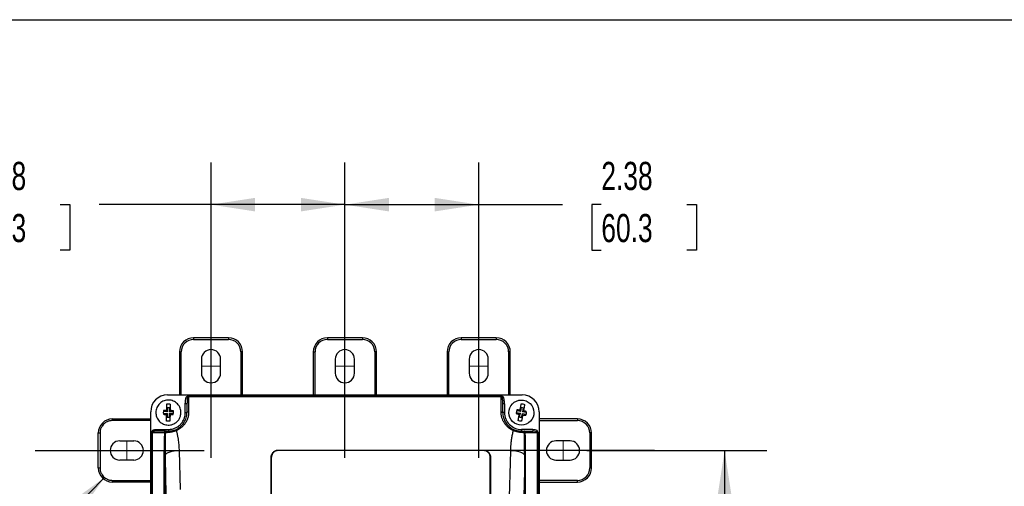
# Model space of a CAD drawing. Header units: inches. Extents: x 1.5 to 64.5, y 1.5 to 49.5.
# Tile 23 of 37: x 11.5 to 29, y 41.2 to 49.5. Entities that reach past the tile are written whole.
import ezdxf

# ---------------------------------------------------------------- set-up
doc = ezdxf.new("R2010")
doc.units = ezdxf.units.IN
doc.header["$LTSCALE"] = 6
doc.header["$MEASUREMENT"] = 0
doc.linetypes.add('CENTERX2', pattern=[0.8, 0.5, -0.1, 0.1, -0.1])
doc.layers.add('CENTER', color=40, linetype='CENTERX2')
doc.layers.add('DIMENSIONS', color=140, linetype='Continuous', lineweight=25)
doc.layers.add('TEXT', color=140, linetype='Continuous', lineweight=25)
doc.styles.add('SLDTEXTSTYLE0', font='TXT', dxfattribs={"width": 0.7})
doc.dimstyles.new('SLDDIMSTYLE0', dxfattribs={"dimtxt": 0.509766, "dimasz": 0.78, "dimexe": 0, "dimexo": 0.0625, "dimgap": 0.127441, "dimtad": 0, "dimtih": 1, "dimtoh": 1, "dimrnd": 1e-09, "dimzin": 12, "dimdsep": 46, "dimtxsty": 'SLDTEXTSTYLE0', "dimsah": 1, "dimcen": 0.09, "dimadec": 0, "dimazin": 3, "dimtfac": 1, "dimtofl": 0, "dimtmove": 0, "dimatfit": 3, "dimfxl": 0, "dimfrac": 2, "dimtolj": 1, "dimtzin": 12, "dimarcsym": 0})
doc.dimstyles.new('SLDDIMSTYLE2', dxfattribs={"dimtxt": 0.509766, "dimasz": 0.78, "dimexe": 0, "dimexo": 0.0625, "dimgap": 0.127441, "dimtad": 0, "dimtih": 1, "dimtoh": 1, "dimrnd": 1e-09, "dimzin": 4, "dimdsep": 46, "dimtxsty": 'SLDTEXTSTYLE0', "dimsah": 1, "dimcen": 0.09, "dimadec": 0, "dimazin": 1, "dimtfac": 1, "dimtofl": 0, "dimtmove": 0, "dimatfit": 3, "dimfxl": 0, "dimfrac": 2, "dimtolj": 1, "dimtzin": 12, "dimarcsym": 0})
doc.dimstyles.new('SLDDIMSTYLE3', dxfattribs={"dimtxt": 0.18, "dimasz": 0.78, "dimexe": 0, "dimexo": 0.0625, "dimgap": 0, "dimtad": 0, "dimtih": 1, "dimtoh": 1, "dimdec": 0, "dimrnd": 1e-09, "dimzin": 0, "dimdsep": 46, "dimtxsty": 'Standard', "dimsah": 1, "dimcen": 0.09, "dimadec": 0, "dimazin": 0, "dimtfac": 0.78, "dimtdec": 0, "dimtofl": 0, "dimtmove": 0, "dimatfit": 3, "dimfxl": 0, "dimfrac": 2, "dimtolj": 1, "dimtzin": 0, "dimarcsym": 0})

# ---------------------------------------------------------------- blocks, each defined once
blk = doc.blocks.new('_D_1')
at = {"layer": 'DIMENSIONS'}
for p, q in [((14.902, 43.776), (14.902, 46.968)), ((17.277, 43.776), (17.277, 46.968)), ((10.712, 46.218), (10.541, 46.218)), ((10.541, 46.218), (10.541, 45.408)), ((12.227, 46.218), (12.398, 46.218)), ((12.398, 46.218), (12.398, 45.408)), ((14.902, 46.218), (12.917, 46.218)), ((17.277, 46.218), (14.902, 46.218)), ((10.541, 45.408), (10.712, 45.408)), ((12.398, 45.408), (12.227, 45.408))]:
    blk.add_line(p, q, dxfattribs=at)
for points in [[(14.902, 46.218), (15.682, 46.098), (15.682, 46.338)], [(17.277, 46.218), (16.497, 46.338), (16.497, 46.098)]]:
    blk.add_solid(points, dxfattribs=at)
at = {"layer": 'DIMENSIONS', "char_height": 0.5, "attachment_point": 1, "style": 'SLDTEXTSTYLE0'}
for s, insert in [('2.38', (10.712, 46.977)), ('60.3', (10.712, 46.053))]:
    blk.add_mtext(s, dxfattribs=dict(at, insert=insert))
blk = doc.blocks.new('_D_2')
at = {"layer": 'DIMENSIONS'}
for p, q in [((17.277, 43.776), (17.277, 46.968)), ((19.652, 43.776), (19.652, 46.968)), ((17.277, 46.218), (19.652, 46.218)), ((19.652, 46.218), (21.136, 46.218)), ((21.827, 46.218), (21.656, 46.218)), ((21.656, 46.218), (21.656, 45.408)), ((23.342, 46.218), (23.513, 46.218)), ((23.513, 46.218), (23.513, 45.408)), ((21.656, 45.408), (21.827, 45.408)), ((23.513, 45.408), (23.342, 45.408))]:
    blk.add_line(p, q, dxfattribs=at)
for points in [[(17.277, 46.218), (18.057, 46.098), (18.057, 46.338)], [(19.652, 46.218), (18.872, 46.338), (18.872, 46.098)]]:
    blk.add_solid(points, dxfattribs=at)
at = {"layer": 'DIMENSIONS', "char_height": 0.5, "attachment_point": 1, "style": 'SLDTEXTSTYLE0'}
for s, insert in [('2.38', (21.827, 46.977)), ('60.3', (21.827, 46.053))]:
    blk.add_mtext(s, dxfattribs=dict(at, insert=insert))
blk = doc.blocks.new('_D_5')
at = {"layer": 'DIMENSIONS'}
for p, q in [((21.572, 41.856), (24.764, 41.856)), ((24.014, 41.856), (24.014, 38.605)), ((23.045, 37.681), (22.873, 37.681)), ((22.873, 37.681), (22.873, 36.871)), ((24.983, 37.681), (25.155, 37.681)), ((25.155, 37.681), (25.155, 36.871)), ((22.873, 36.871), (23.045, 36.871)), ((25.155, 36.871), (24.983, 36.871)), ((24.014, 33.856), (24.014, 36.756)), ((21.572, 33.856), (24.764, 33.856))]:
    blk.add_line(p, q, dxfattribs=at)
for points in [[(24.014, 41.856), (23.894, 41.076), (24.134, 41.076)], [(24.014, 33.856), (24.134, 34.636), (23.894, 34.636)]]:
    blk.add_solid(points, dxfattribs=at)
at = {"layer": 'DIMENSIONS', "char_height": 0.5, "attachment_point": 1, "style": 'SLDTEXTSTYLE0'}
for s, insert in [('8.00', (23.257, 38.439)), ('203.2', (23.045, 37.515))]:
    blk.add_mtext(s, dxfattribs=dict(at, insert=insert))

msp = doc.modelspace()

# ---------------------------------------------------------------- linework, layer by layer
for p, q in [((15.212, 43.856), (14.592, 43.856)), ((14.592, 43.856), (14.592, 43.826)), ((15.212, 43.856), (15.212, 43.826)), ((17.587, 43.856), (16.967, 43.856)), ((16.967, 43.856), (16.967, 43.826)), ((17.587, 43.856), (17.587, 43.826)), ((19.962, 43.856), (19.342, 43.856)), ((19.342, 43.856), (19.342, 43.826)), ((19.962, 43.856), (19.962, 43.826)), ((14.592, 43.826), (15.212, 43.826)), ((16.967, 43.826), (17.587, 43.826)), ((19.342, 43.826), (19.962, 43.826)), ((14.342, 43.606), (14.342, 42.843)), ((14.342, 43.606), (14.372, 43.606)), ((14.372, 42.843), (14.372, 43.606)), ((15.462, 43.606), (15.432, 43.606)), ((15.432, 43.606), (15.432, 42.843)), ((15.462, 42.843), (15.462, 43.606)), ((16.717, 43.606), (16.717, 42.843)), ((16.717, 43.606), (16.747, 43.606)), ((16.747, 42.843), (16.747, 43.606)), ((17.837, 43.606), (17.807, 43.606)), ((17.807, 43.606), (17.807, 42.843)), ((17.837, 42.843), (17.837, 43.606)), ((19.092, 43.606), (19.092, 42.843)), ((19.092, 43.606), (19.122, 43.606)), ((19.122, 42.843), (19.122, 43.606)), ((20.212, 43.606), (20.182, 43.606)), ((20.182, 43.606), (20.182, 42.843)), ((20.212, 42.843), (20.212, 43.606)), ((14.732, 43.476), (14.732, 43.226)), ((15.072, 43.226), (15.072, 43.476)), ((17.107, 43.476), (17.107, 43.226)), ((17.447, 43.226), (17.447, 43.476)), ((19.482, 43.476), (19.482, 43.226)), ((19.822, 43.226), (19.822, 43.476)), ((14.131, 42.843), (20.423, 42.843)), ((14.505, 42.827), (14.505, 42.81)), ((14.505, 42.827), (20.048, 42.827)), ((14.505, 42.81), (14.505, 42.539)), ((20.048, 42.81), (14.505, 42.81)), ((20.048, 42.81), (20.048, 42.827)), ((20.048, 42.539), (20.048, 42.81)), ((14.475, 42.684), (14.445, 42.684)), ((14.445, 42.529), (14.445, 42.684)), ((14.475, 42.684), (14.475, 42.529)), ((20.078, 42.529), (20.078, 42.684)), ((20.108, 42.684), (20.078, 42.684)), ((20.108, 42.684), (20.108, 42.529)), ((13.831, 33.17), (13.831, 42.543)), ((14.056, 42.516), (14.13, 42.514)), ((14.131, 42.544), (14.057, 42.546)), ((14.114, 42.488), (14.115, 42.502)), ((14.117, 42.501), (14.115, 42.502)), ((14.117, 42.572), (14.116, 42.558)), ((14.118, 42.558), (14.116, 42.558)), ((14.116, 42.494), (14.117, 42.501)), ((14.117, 42.501), (14.13, 42.514)), ((14.118, 42.558), (14.118, 42.566)), ((14.131, 42.544), (14.118, 42.558)), ((14.128, 42.441), (14.13, 42.514)), ((14.131, 42.544), (14.133, 42.618)), ((14.16, 42.513), (14.158, 42.44)), ((14.16, 42.513), (14.173, 42.5)), ((14.16, 42.513), (14.234, 42.511)), ((14.163, 42.617), (14.161, 42.543)), ((14.174, 42.556), (14.161, 42.543)), ((14.235, 42.541), (14.161, 42.543)), ((14.173, 42.5), (14.175, 42.5)), ((14.173, 42.5), (14.173, 42.492)), ((14.175, 42.564), (14.174, 42.556)), ((14.176, 42.556), (14.174, 42.556)), ((14.174, 42.486), (14.175, 42.5)), ((14.177, 42.57), (14.176, 42.556)), ((14.445, 42.529), (14.475, 42.529)), ((20.108, 42.529), (20.078, 42.529)), ((20.318, 42.53), (20.391, 42.517)), ((20.396, 42.546), (20.324, 42.56)), ((20.371, 42.493), (20.374, 42.507)), ((20.374, 42.507), (20.376, 42.506)), ((20.374, 42.498), (20.376, 42.506)), ((20.376, 42.506), (20.391, 42.517)), ((20.378, 42.444), (20.391, 42.517)), ((20.387, 42.576), (20.384, 42.562)), ((20.386, 42.562), (20.384, 42.562)), ((20.386, 42.562), (20.387, 42.569)), ((20.396, 42.546), (20.386, 42.562)), ((20.396, 42.546), (20.41, 42.619)), ((20.421, 42.511), (20.407, 42.439)), ((20.421, 42.511), (20.431, 42.496)), ((20.421, 42.511), (20.493, 42.498)), ((20.439, 42.613), (20.426, 42.541)), ((20.441, 42.551), (20.426, 42.541)), ((20.498, 42.528), (20.426, 42.541)), ((20.43, 42.482), (20.433, 42.496)), ((20.431, 42.496), (20.43, 42.488)), ((20.431, 42.496), (20.433, 42.496)), ((20.443, 42.559), (20.441, 42.551)), ((20.441, 42.551), (20.443, 42.551)), ((20.446, 42.565), (20.443, 42.551)), ((20.723, 42.543), (20.723, 33.142)), ((13.152, 42.416), (13.152, 42.386)), ((13.152, 42.416), (13.831, 42.416)), ((13.831, 42.386), (13.152, 42.386)), ((21.402, 42.416), (20.723, 42.416)), ((20.723, 42.386), (21.402, 42.386)), ((21.402, 42.416), (21.402, 42.386)), ((12.902, 41.546), (12.902, 42.166)), ((12.902, 42.166), (12.932, 42.166)), ((12.932, 42.166), (12.932, 41.546)), ((13.846, 33.544), (13.846, 42.169)), ((13.846, 42.169), (13.86, 42.169)), ((13.86, 42.169), (13.86, 33.544)), ((14.081, 42.169), (13.86, 42.169)), ((13.942, 42.199), (13.942, 42.229)), ((13.942, 42.229), (14.145, 42.229)), ((14.096, 42.199), (13.942, 42.199)), ((14.145, 42.229), (14.145, 42.199)), ((20.408, 42.229), (20.408, 42.199)), ((20.612, 42.229), (20.408, 42.229)), ((20.458, 42.199), (20.612, 42.199)), ((20.473, 42.169), (20.472, 42.17)), ((20.694, 42.169), (20.473, 42.169)), ((20.612, 42.229), (20.612, 42.199)), ((20.623, 42.197), (20.612, 42.199)), ((20.691, 42.189), (20.623, 42.197)), ((20.694, 34.107), (20.694, 42.169)), ((20.708, 42.169), (20.694, 42.169)), ((20.708, 42.169), (20.708, 34.107)), ((21.622, 42.166), (21.622, 41.546)), ((21.652, 42.166), (21.622, 42.166)), ((21.652, 41.546), (21.652, 42.166)), ((13.282, 42.026), (13.532, 42.026)), ((21.272, 42.026), (21.022, 42.026)), ((14.334, 41.852), (14.352, 41.164)), ((16.1, 41.864), (19.73, 41.864)), ((16.1, 41.856), (16.1, 41.864)), ((19.73, 41.856), (16.1, 41.856)), ((19.73, 41.856), (19.73, 41.864)), ((20.016, 33.843), (20.22, 41.852)), ((20.468, 33.733), (20.468, 41.772)), ((20.478, 41.772), (20.468, 41.772)), ((20.478, 41.772), (20.478, 33.733)), ((13.532, 41.686), (13.282, 41.686)), ((14.071, 33.732), (14.071, 41.722)), ((14.086, 41.722), (14.071, 41.722)), ((14.086, 41.722), (14.102, 41.079)), ((14.086, 41.722), (14.086, 33.732)), ((15.971, 36.201), (15.971, 41.742)), ((15.975, 41.738), (15.971, 41.742)), ((15.975, 36.201), (15.975, 41.738)), ((19.855, 41.738), (19.859, 41.742)), ((19.855, 34.221), (19.855, 41.738)), ((19.859, 41.742), (19.859, 34.225)), ((20.468, 41.722), (20.265, 33.758)), ((21.022, 41.686), (21.272, 41.686)), ((12.902, 41.546), (12.932, 41.546)), ((21.652, 41.546), (21.622, 41.546)), ((13.152, 41.296), (13.152, 41.326)), ((13.152, 41.326), (13.831, 41.326)), ((13.831, 41.296), (13.152, 41.296)), ((21.402, 41.326), (20.723, 41.326)), ((20.723, 41.296), (21.402, 41.296)), ((21.402, 41.296), (21.402, 41.326))]:
    msp.add_line(p, q)
at = {"color": 7, "linetype": 'CENTERX2', "lineweight": 18}
for p, q in [((14.732, 43.351), (15.072, 43.351)), ((17.107, 43.351), (17.447, 43.351)), ((19.482, 43.351), (19.822, 43.351)), ((13.407, 41.686), (13.407, 42.026)), ((21.147, 42.026), (21.147, 41.686))]:
    msp.add_line(p, q, dxfattribs=at)
at = {"flags": 128}
for points in [[(14.505, 42.539), (14.5, 42.539), (14.494, 42.538), (14.489, 42.537), (14.484, 42.536), (14.481, 42.535), (14.478, 42.533), (14.476, 42.531), (14.475, 42.529)], [(20.048, 42.539), (20.054, 42.539), (20.06, 42.538), (20.065, 42.537), (20.07, 42.536), (20.073, 42.535), (20.076, 42.533), (20.078, 42.531), (20.078, 42.529)], [(14.081, 42.169), (14.081, 42.175), (14.082, 42.18), (14.083, 42.186), (14.085, 42.19), (14.087, 42.194), (14.09, 42.197), (14.093, 42.198), (14.096, 42.199)], [(14.127, 42.172), (14.128, 42.177), (14.129, 42.183), (14.131, 42.187), (14.133, 42.191), (14.136, 42.194), (14.139, 42.197), (14.142, 42.198), (14.145, 42.199)], [(20.427, 42.172), (20.426, 42.177), (20.425, 42.183), (20.423, 42.187), (20.421, 42.191), (20.418, 42.194), (20.415, 42.197), (20.412, 42.198), (20.408, 42.199)], [(20.473, 42.169), (20.473, 42.175), (20.472, 42.18), (20.471, 42.186), (20.469, 42.19), (20.467, 42.194), (20.464, 42.197), (20.461, 42.198), (20.458, 42.199)], [(14.334, 41.852), (14.289, 41.849), (14.246, 41.844), (14.206, 41.837), (14.169, 41.827), (14.138, 41.815), (14.114, 41.801), (14.096, 41.787), (14.086, 41.771)], [(20.468, 41.771), (20.458, 41.787), (20.44, 41.801), (20.416, 41.815), (20.385, 41.827), (20.348, 41.837), (20.308, 41.844), (20.264, 41.849), (20.22, 41.852)]]:
    msp.add_lwpolyline(points, dxfattribs=at)
for centre, radius, start, end in [((14.592, 43.606), 0.25, 90, 180), ((15.212, 43.606), 0.25, 0, 90), ((16.967, 43.606), 0.25, 90, 180), ((17.587, 43.606), 0.25, 0, 90), ((19.342, 43.606), 0.25, 90, 180), ((19.962, 43.606), 0.25, 0, 90), ((14.902, 43.476), 0.17, 0, 180), ((17.277, 43.476), 0.17, 0, 180), ((19.652, 43.476), 0.17, 0, 180), ((14.902, 43.226), 0.17, 180, 0), ((17.277, 43.226), 0.17, 180, 0), ((19.652, 43.226), 0.17, 180, 0), ((14.131, 42.543), 0.3, 90, 180), ((14.516, 42.803), 0.0312, 134.4051, 170.3547), ((20.038, 42.803), 0.0312, 9.6453, 45.5949), ((20.423, 42.543), 0.3, 0, 90), ((13.152, 42.166), 0.25, 90, 180), ((21.402, 42.166), 0.25, 0, 90), ((13.87, 42.162), 0.0272, 104.9632, 147.5158), ((14.115, 42.172), 0.027, 99.4567, 186.6881), ((20.439, 42.172), 0.027, 353.3119, 80.5433), ((20.684, 42.162), 0.0272, 32.4842, 75.0368), ((13.282, 41.856), 0.17, 90, 270), ((13.532, 41.856), 0.17, 270, 90), ((21.022, 41.856), 0.17, 90, 270), ((21.272, 41.856), 0.17, 270, 90), ((14.065, 41.45), 0.322, 86.2122, 88.8351), ((20.469, 41.756), 0.0157, 93.8516, 96.6114), ((13.152, 41.546), 0.25, 180, 270), ((21.402, 41.546), 0.25, 270, 0)]:
    msp.add_arc(centre, radius, start, end)
for points, knots in [([(14.592, 43.826), (14.533, 43.826), (14.478, 43.803), (14.395, 43.72), (14.372, 43.664), (14.372, 43.606)], [0, 0, 0, 0, 0.5, 0.5, 1, 1, 1, 1]), ([(15.432, 43.606), (15.432, 43.664), (15.409, 43.72), (15.326, 43.803), (15.27, 43.826), (15.212, 43.826)], [0, 0, 0, 0, 0.5, 0.5, 1, 1, 1, 1]), ([(16.967, 43.826), (16.908, 43.826), (16.853, 43.803), (16.77, 43.72), (16.747, 43.664), (16.747, 43.606)], [0, 0, 0, 0, 0.5, 0.5, 1, 1, 1, 1]), ([(17.807, 43.606), (17.807, 43.664), (17.784, 43.72), (17.701, 43.803), (17.645, 43.826), (17.587, 43.826)], [0, 0, 0, 0, 0.5, 0.5, 1, 1, 1, 1]), ([(19.342, 43.826), (19.283, 43.826), (19.228, 43.803), (19.145, 43.72), (19.122, 43.664), (19.122, 43.606)], [0, 0, 0, 0, 0.5, 0.5, 1, 1, 1, 1]), ([(20.182, 43.606), (20.182, 43.664), (20.159, 43.72), (20.076, 43.803), (20.02, 43.826), (19.962, 43.826)], [0, 0, 0, 0, 0.5, 0.5, 1, 1, 1, 1]), ([(14.495, 42.825), (14.488, 42.822), (14.482, 42.818), (14.471, 42.81), (14.466, 42.806), (14.461, 42.801)], [0, 0, 0, 0, 0.5, 0.5, 1, 1, 1, 1]), ([(14.486, 42.808), (14.485, 42.805), (14.484, 42.798), (14.482, 42.788), (14.481, 42.777), (14.479, 42.765), (14.478, 42.747), (14.476, 42.72), (14.476, 42.697), (14.475, 42.684)], [0, 0, 0, 0, 0.072987, 0.15479, 0.24543, 0.344925, 0.453287, 0.676245, 1, 1, 1, 1]), ([(20.078, 42.684), (20.078, 42.69), (20.078, 42.701), (20.078, 42.716), (20.077, 42.73), (20.077, 42.742), (20.076, 42.756), (20.074, 42.773), (20.071, 42.791), (20.069, 42.803), (20.068, 42.808)], [0, 0, 0, 0, 0.141601, 0.267075, 0.376421, 0.469642, 0.546738, 0.722403, 0.873464, 1, 1, 1, 1]), ([(20.068, 42.808), (20.072, 42.807), (20.076, 42.806), (20.084, 42.803), (20.089, 42.802), (20.093, 42.801)], [0, 0, 0, 0, 0.5, 0.5, 1, 1, 1, 1]), ([(14.14, 42.307), (14.126, 42.307), (14.098, 42.31), (14.057, 42.323), (14.018, 42.345), (13.983, 42.375), (13.955, 42.411), (13.935, 42.451), (13.925, 42.493), (13.922, 42.535), (13.927, 42.576), (13.94, 42.617), (13.962, 42.657), (13.991, 42.691), (14.028, 42.719), (14.068, 42.739), (14.11, 42.75), (14.151, 42.752), (14.193, 42.747), (14.234, 42.734), (14.273, 42.713), (14.308, 42.683), (14.336, 42.647), (14.356, 42.606), (14.366, 42.565), (14.369, 42.523), (14.364, 42.482), (14.351, 42.44), (14.329, 42.401), (14.3, 42.366), (14.263, 42.338), (14.223, 42.319), (14.181, 42.308), (14.153, 42.306), (14.14, 42.307)], [0, 0, 0, 0, 0.029129, 0.060003, 0.09216, 0.125, 0.15784, 0.189997, 0.220871, 0.25, 0.279129, 0.310003, 0.34216, 0.375, 0.40784, 0.439997, 0.470871, 0.5, 0.529129, 0.560003, 0.59216, 0.625, 0.65784, 0.689997, 0.720871, 0.75, 0.779129, 0.810003, 0.84216, 0.875, 0.90784, 0.939997, 0.970871, 1, 1, 1, 1]), ([(14.117, 42.572), (14.117, 42.575), (14.117, 42.581), (14.117, 42.591), (14.117, 42.602), (14.118, 42.616), (14.118, 42.629), (14.118, 42.642), (14.119, 42.655), (14.119, 42.668), (14.119, 42.677), (14.12, 42.682)], [0, 0, 0, 0, 0.07247, 0.155414, 0.248934, 0.36503, 0.500014, 0.605185, 0.723566, 0.855172, 1, 1, 1, 1]), ([(14.179, 42.68), (14.179, 42.678), (14.179, 42.673), (14.179, 42.666), (14.179, 42.659), (14.179, 42.653), (14.179, 42.646), (14.178, 42.64), (14.178, 42.634), (14.178, 42.625), (14.178, 42.614), (14.177, 42.599), (14.177, 42.585), (14.177, 42.575), (14.177, 42.57)], [0, 0, 0, 0, 0.07407, 0.144836, 0.212296, 0.276451, 0.337301, 0.394846, 0.449089, 0.500034, 0.634992, 0.751102, 0.887377, 1, 1, 1, 1]), ([(14.445, 42.684), (14.446, 42.688), (14.446, 42.697), (14.446, 42.709), (14.447, 42.722), (14.448, 42.734), (14.45, 42.749), (14.452, 42.766), (14.456, 42.784), (14.459, 42.795), (14.461, 42.801)], [0, 0, 0, 0, 0.108694, 0.216021, 0.322051, 0.426856, 0.53051, 0.697012, 0.853347, 1, 1, 1, 1]), ([(20.108, 42.684), (20.108, 42.688), (20.108, 42.697), (20.108, 42.709), (20.107, 42.722), (20.106, 42.734), (20.104, 42.749), (20.102, 42.766), (20.098, 42.784), (20.095, 42.795), (20.093, 42.801)], [0, 0, 0, 0, 0.108697, 0.216027, 0.322059, 0.426865, 0.53052, 0.69702, 0.853352, 1, 1, 1, 1]), ([(20.449, 42.748), (20.391, 42.758), (20.331, 42.745), (20.234, 42.678), (20.2, 42.627), (20.179, 42.511), (20.192, 42.451), (20.259, 42.354), (20.31, 42.321), (20.426, 42.299), (20.486, 42.312), (20.583, 42.379), (20.617, 42.431), (20.638, 42.547), (20.625, 42.607), (20.558, 42.704), (20.507, 42.737), (20.449, 42.748)], [0, 0, 0, 0, 0.125, 0.125, 0.25, 0.25, 0.375, 0.375, 0.5, 0.5, 0.625, 0.625, 0.75, 0.75, 0.875, 0.875, 1, 1, 1, 1]), ([(20.387, 42.576), (20.387, 42.579), (20.388, 42.585), (20.39, 42.594), (20.392, 42.606), (20.395, 42.619), (20.397, 42.632), (20.399, 42.645), (20.402, 42.657), (20.404, 42.671), (20.406, 42.679), (20.406, 42.684)], [0, 0, 0, 0, 0.072479, 0.155423, 0.248934, 0.365034, 0.500014, 0.605188, 0.723571, 0.855175, 1, 1, 1, 1]), ([(20.465, 42.673), (20.465, 42.671), (20.464, 42.666), (20.463, 42.659), (20.462, 42.653), (20.461, 42.646), (20.459, 42.64), (20.458, 42.634), (20.457, 42.628), (20.456, 42.619), (20.454, 42.608), (20.451, 42.593), (20.448, 42.579), (20.446, 42.569), (20.446, 42.565)], [0, 0, 0, 0, 0.074072, 0.144839, 0.2123, 0.276456, 0.337305, 0.394849, 0.449091, 0.500034, 0.634996, 0.751102, 0.887387, 1, 1, 1, 1]), ([(14.114, 42.488), (14.112, 42.488), (14.106, 42.488), (14.097, 42.489), (14.088, 42.49), (14.076, 42.491), (14.068, 42.492), (14.063, 42.492)], [0, 0, 0, 0, 0.1539579, 0.3202314, 0.5000186, 0.7348419, 1, 1, 1, 1]), ([(14.065, 42.57), (14.068, 42.57), (14.074, 42.57), (14.083, 42.571), (14.093, 42.571), (14.104, 42.572), (14.112, 42.572), (14.117, 42.572)], [0, 0, 0, 0, 0.180163, 0.346777, 0.500018, 0.764538, 1, 1, 1, 1]), ([(14.111, 42.378), (14.112, 42.38), (14.112, 42.385), (14.112, 42.392), (14.112, 42.398), (14.112, 42.405), (14.112, 42.411), (14.112, 42.417), (14.113, 42.423), (14.113, 42.432), (14.113, 42.444), (14.114, 42.459), (14.114, 42.473), (14.114, 42.483), (14.114, 42.488)], [0, 0, 0, 0, 0.074072, 0.144839, 0.2123, 0.276456, 0.337305, 0.394849, 0.449091, 0.500034, 0.634996, 0.751102, 0.887387, 1, 1, 1, 1]), ([(14.145, 42.229), (14.149, 42.229), (14.156, 42.229), (14.167, 42.23), (14.178, 42.231), (14.189, 42.232), (14.206, 42.235), (14.229, 42.24), (14.256, 42.25), (14.284, 42.262), (14.319, 42.283), (14.359, 42.315), (14.392, 42.355), (14.412, 42.391), (14.425, 42.418), (14.434, 42.446), (14.44, 42.471), (14.443, 42.492), (14.445, 42.511), (14.445, 42.523), (14.445, 42.529)], [0, 0, 0, 0, 0.023337, 0.046631, 0.069913, 0.093214, 0.116565, 0.178307, 0.240092, 0.304408, 0.368768, 0.500006, 0.631244, 0.695559, 0.759919, 0.821661, 0.883446, 0.922312, 0.961115, 1, 1, 1, 1]), ([(14.174, 42.486), (14.174, 42.483), (14.174, 42.477), (14.174, 42.467), (14.174, 42.455), (14.173, 42.442), (14.173, 42.429), (14.172, 42.415), (14.172, 42.403), (14.172, 42.389), (14.172, 42.381), (14.171, 42.376)], [0, 0, 0, 0, 0.0724792, 0.1554225, 0.2489344, 0.3650338, 0.5000139, 0.6051878, 0.7235706, 0.8551754, 1, 1, 1, 1]), ([(14.226, 42.488), (14.223, 42.488), (14.217, 42.487), (14.208, 42.487), (14.198, 42.486), (14.187, 42.486), (14.178, 42.486), (14.174, 42.486)], [0, 0, 0, 0, 0.1801616, 0.3467757, 0.5000182, 0.7645444, 1, 1, 1, 1]), ([(14.177, 42.57), (14.179, 42.57), (14.185, 42.57), (14.193, 42.569), (14.203, 42.568), (14.215, 42.567), (14.223, 42.566), (14.228, 42.566)], [0, 0, 0, 0, 0.153952, 0.320227, 0.500019, 0.734844, 1, 1, 1, 1]), ([(14.505, 42.539), (14.505, 42.535), (14.505, 42.528), (14.505, 42.516), (14.504, 42.505), (14.503, 42.494), (14.501, 42.482), (14.499, 42.471), (14.497, 42.46), (14.494, 42.449), (14.487, 42.424), (14.473, 42.387), (14.447, 42.34), (14.414, 42.298), (14.383, 42.268), (14.358, 42.249), (14.341, 42.237), (14.324, 42.226), (14.306, 42.216), (14.293, 42.211), (14.287, 42.208)], [0, 0, 0, 0, 0.027882, 0.055664, 0.08337, 0.111026, 0.138656, 0.166284, 0.193937, 0.221639, 0.249415, 0.378782, 0.507318, 0.634753, 0.761073, 0.809325, 0.857179, 0.904799, 0.952351, 1, 1, 1, 1]), ([(20.267, 42.208), (20.263, 42.21), (20.256, 42.213), (20.246, 42.218), (20.236, 42.223), (20.226, 42.229), (20.216, 42.235), (20.207, 42.241), (20.198, 42.247), (20.188, 42.254), (20.168, 42.27), (20.14, 42.298), (20.107, 42.34), (20.081, 42.387), (20.066, 42.427), (20.058, 42.458), (20.054, 42.478), (20.051, 42.498), (20.049, 42.519), (20.049, 42.532), (20.048, 42.539)], [0, 0, 0, 0, 0.026487, 0.052924, 0.079338, 0.105759, 0.132214, 0.158733, 0.185343, 0.212073, 0.23895, 0.365221, 0.492703, 0.621191, 0.750606, 0.800528, 0.850284, 0.900017, 0.949874, 1, 1, 1, 1]), ([(20.108, 42.529), (20.108, 42.449), (20.14, 42.373), (20.253, 42.26), (20.329, 42.229), (20.408, 42.229)], [0, 0, 0, 0, 0.5, 0.5, 1, 1, 1, 1]), ([(20.371, 42.493), (20.369, 42.493), (20.363, 42.495), (20.355, 42.497), (20.345, 42.499), (20.334, 42.502), (20.326, 42.504), (20.322, 42.505)], [0, 0, 0, 0, 0.153952, 0.320227, 0.500019, 0.734844, 1, 1, 1, 1]), ([(20.336, 42.582), (20.339, 42.581), (20.344, 42.581), (20.353, 42.58), (20.363, 42.579), (20.374, 42.578), (20.383, 42.576), (20.387, 42.576)], [0, 0, 0, 0, 0.180162, 0.346776, 0.500018, 0.764544, 1, 1, 1, 1]), ([(20.351, 42.385), (20.352, 42.387), (20.353, 42.392), (20.354, 42.398), (20.355, 42.405), (20.356, 42.412), (20.358, 42.418), (20.359, 42.424), (20.36, 42.43), (20.361, 42.438), (20.363, 42.45), (20.366, 42.464), (20.369, 42.479), (20.371, 42.488), (20.371, 42.493)], [0, 0, 0, 0, 0.0740701, 0.1448357, 0.2122963, 0.2764515, 0.3373011, 0.3948461, 0.4490888, 0.5000338, 0.6349919, 0.751102, 0.8873774, 1, 1, 1, 1]), ([(20.43, 42.482), (20.43, 42.479), (20.429, 42.473), (20.427, 42.463), (20.425, 42.452), (20.422, 42.439), (20.42, 42.426), (20.418, 42.413), (20.415, 42.4), (20.413, 42.387), (20.411, 42.378), (20.411, 42.374)], [0, 0, 0, 0, 0.07247, 0.155414, 0.248934, 0.36503, 0.500014, 0.605185, 0.723566, 0.855172, 1, 1, 1, 1]), ([(20.481, 42.476), (20.478, 42.476), (20.473, 42.477), (20.464, 42.478), (20.454, 42.479), (20.443, 42.48), (20.434, 42.481), (20.43, 42.482)], [0, 0, 0, 0, 0.1801634, 0.3467774, 0.5000182, 0.7645384, 1, 1, 1, 1]), ([(20.446, 42.565), (20.448, 42.564), (20.454, 42.563), (20.462, 42.561), (20.472, 42.559), (20.483, 42.556), (20.491, 42.554), (20.495, 42.552)], [0, 0, 0, 0, 0.153958, 0.320231, 0.500019, 0.734842, 1, 1, 1, 1]), ([(13.152, 42.386), (13.149, 42.386), (13.144, 42.386), (13.136, 42.386), (13.128, 42.385), (13.12, 42.384), (13.107, 42.382), (13.091, 42.378), (13.07, 42.371), (13.05, 42.362), (13.025, 42.347), (12.995, 42.323), (12.971, 42.293), (12.956, 42.267), (12.947, 42.248), (12.94, 42.227), (12.936, 42.209), (12.933, 42.193), (12.932, 42.18), (12.932, 42.171), (12.932, 42.166)], [0, 0, 0, 0, 0.023335, 0.046627, 0.069909, 0.093211, 0.116565, 0.178299, 0.240092, 0.3044, 0.368768, 0.500006, 0.631244, 0.695551, 0.759919, 0.821653, 0.883446, 0.922308, 0.961111, 1, 1, 1, 1]), ([(21.622, 42.166), (21.622, 42.224), (21.599, 42.28), (21.516, 42.363), (21.46, 42.386), (21.402, 42.386)], [0, 0, 0, 0, 0.5, 0.5, 1, 1, 1, 1]), ([(13.846, 42.169), (13.846, 42.17), (13.846, 42.17), (13.846, 42.171), (13.846, 42.172), (13.846, 42.172), (13.846, 42.173), (13.847, 42.174), (13.847, 42.176), (13.847, 42.177)], [0, 0, 0, 0, 0.0000524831, 0.0000524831, 0.0000524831, 0.0001049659, 0.0001049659, 0.0001049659, 0.0002125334, 0.0002125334, 0.0002125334, 0.0002125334]), ([(13.863, 42.189), (13.865, 42.193), (13.867, 42.198), (13.87, 42.208), (13.872, 42.213), (13.873, 42.218)], [0, 0, 0, 0, 0.5, 0.5, 1, 1, 1, 1]), ([(13.942, 42.199), (13.938, 42.199), (13.931, 42.199), (13.921, 42.198), (13.913, 42.198), (13.905, 42.197), (13.896, 42.196), (13.886, 42.194), (13.874, 42.192), (13.867, 42.19), (13.863, 42.189)], [0, 0, 0, 0, 0.140516, 0.265107, 0.373777, 0.466525, 0.543355, 0.719103, 0.871262, 1, 1, 1, 1]), ([(13.873, 42.218), (13.876, 42.219), (13.881, 42.221), (13.889, 42.223), (13.897, 42.225), (13.909, 42.227), (13.924, 42.228), (13.936, 42.229), (13.942, 42.229)], [0, 0, 0, 0, 0.115992, 0.234951, 0.357127, 0.482751, 0.73905, 1, 1, 1, 1]), ([(14.072, 41.772), (14.072, 41.799), (14.074, 41.865), (14.076, 41.969), (14.078, 42.075), (14.08, 42.141), (14.081, 42.169)], [0, 0, 0, 0, 0.201992, 0.500001, 0.789556, 1, 1, 1, 1]), ([(14.088, 42.169), (14.088, 42.153), (14.089, 42.114), (14.089, 42.048), (14.089, 41.966), (14.088, 41.872), (14.087, 41.805), (14.086, 41.771)], [0, 0, 0, 0, 0.1249707, 0.2896409, 0.4999974, 0.7438542, 1, 1, 1, 1]), ([(14.127, 42.172), (14.125, 42.172), (14.12, 42.172), (14.111, 42.171), (14.1, 42.17), (14.092, 42.169), (14.088, 42.169)], [0, 0, 0, 0, 0.149494, 0.370264, 0.656434, 1, 1, 1, 1]), ([(14.287, 42.208), (14.284, 42.207), (14.279, 42.205), (14.27, 42.202), (14.262, 42.199), (14.254, 42.196), (14.241, 42.192), (14.225, 42.187), (14.204, 42.183), (14.183, 42.179), (14.166, 42.176), (14.151, 42.174), (14.139, 42.173), (14.131, 42.172), (14.127, 42.172)], [0, 0, 0, 0, 0.050764, 0.101128, 0.151042, 0.200452, 0.249304, 0.374247, 0.499457, 0.622607, 0.748871, 0.82977, 0.913672, 1, 1, 1, 1]), ([(14.145, 42.199), (14.155, 42.199), (14.165, 42.199), (14.186, 42.201), (14.197, 42.203), (14.219, 42.207), (14.236, 42.211), (14.259, 42.219), (14.27, 42.223), (14.275, 42.225)], [0, 0, 0, 0, 0.25, 0.25, 0.5, 0.5, 0.75, 0.875, 1, 1, 1, 1]), ([(14.275, 42.225), (14.276, 42.226), (14.278, 42.224), (14.282, 42.218), (14.285, 42.213), (14.287, 42.208)], [0, 0, 0, 0, 0.5, 0.5, 1, 1, 1, 1]), ([(14.287, 42.208), (14.289, 42.201), (14.292, 42.187), (14.297, 42.166), (14.302, 42.145), (14.306, 42.123), (14.31, 42.101), (14.314, 42.078), (14.318, 42.055), (14.322, 42.024), (14.326, 41.987), (14.33, 41.942), (14.333, 41.897), (14.334, 41.867), (14.334, 41.852)], [0, 0, 0, 0, 0.05893, 0.118843, 0.179757, 0.241688, 0.304652, 0.368663, 0.433735, 0.499881, 0.622677, 0.746914, 0.872665, 1, 1, 1, 1]), ([(20.22, 41.852), (20.22, 41.86), (20.22, 41.878), (20.222, 41.904), (20.223, 41.93), (20.225, 41.955), (20.227, 41.981), (20.23, 42.006), (20.234, 42.035), (20.238, 42.068), (20.244, 42.105), (20.251, 42.14), (20.258, 42.175), (20.264, 42.197), (20.267, 42.208)], [0, 0, 0, 0, 0.072948, 0.145374, 0.21729, 0.28871, 0.359647, 0.430115, 0.500126, 0.605415, 0.707987, 0.8079, 0.905215, 1, 1, 1, 1]), ([(20.267, 42.208), (20.269, 42.213), (20.272, 42.218), (20.276, 42.224), (20.278, 42.226), (20.279, 42.225)], [0, 0, 0, 0, 0.5, 0.5, 1, 1, 1, 1]), ([(20.427, 42.172), (20.424, 42.172), (20.42, 42.173), (20.412, 42.173), (20.405, 42.174), (20.398, 42.175), (20.386, 42.176), (20.371, 42.179), (20.35, 42.183), (20.33, 42.187), (20.311, 42.193), (20.295, 42.198), (20.281, 42.203), (20.272, 42.206), (20.267, 42.208)], [0, 0, 0, 0, 0.0517498, 0.1027266, 0.1528004, 0.2018485, 0.2497568, 0.3764804, 0.5000913, 0.6243584, 0.7483695, 0.8308555, 0.9148163, 1, 1, 1, 1]), ([(20.279, 42.225), (20.284, 42.223), (20.295, 42.219), (20.318, 42.211), (20.335, 42.207), (20.357, 42.203), (20.368, 42.201), (20.389, 42.199), (20.399, 42.199), (20.408, 42.199)], [0, 0, 0, 0, 0.125, 0.25, 0.5, 0.5, 0.75, 0.75, 1, 1, 1, 1]), ([(20.466, 42.169), (20.464, 42.169), (20.459, 42.17), (20.452, 42.17), (20.446, 42.171), (20.44, 42.171), (20.435, 42.172), (20.431, 42.172), (20.428, 42.172), (20.427, 42.172)], [0, 0, 0, 0, 0.2013287, 0.3856379, 0.5512301, 0.6966201, 0.8205414, 0.9219458, 1, 1, 1, 1]), ([(20.444, 42.199), (20.445, 42.199), (20.447, 42.199), (20.45, 42.199), (20.454, 42.199), (20.457, 42.199), (20.458, 42.199)], [0, 0, 0, 0, 0.250787, 0.499995, 0.749206, 1, 1, 1, 1]), ([(20.468, 41.771), (20.467, 41.794), (20.466, 41.839), (20.466, 41.905), (20.465, 41.987), (20.465, 42.074), (20.466, 42.141), (20.466, 42.169)], [0, 0, 0, 0, 0.171827, 0.339287, 0.5, 0.78579, 1, 1, 1, 1]), ([(20.468, 41.772), (20.468, 41.788), (20.468, 41.805), (20.469, 41.838), (20.469, 41.855), (20.469, 41.904), (20.469, 41.937), (20.469, 42.037), (20.469, 42.103), (20.469, 42.169)], [0, 0, 0, 0, 0.125, 0.125, 0.25, 0.25, 0.5, 0.5, 1, 1, 1, 1]), ([(20.469, 42.169), (20.469, 42.169), (20.469, 42.17), (20.47, 42.17), (20.47, 42.171), (20.471, 42.171), (20.471, 42.171), (20.471, 42.17), (20.472, 42.17), (20.472, 42.17), (20.472, 42.17)], [0, 0, 0, 0, 0.118851, 0.25061, 0.499119, 0.561914, 0.624562, 0.749721, 0.880204, 1, 1, 1, 1]), ([(20.472, 42.17), (20.473, 42.139), (20.474, 42.072), (20.476, 41.976), (20.477, 41.889), (20.478, 41.823), (20.478, 41.786), (20.478, 41.772)], [0, 0, 0, 0, 0.2342928, 0.4999995, 0.7261407, 0.8928064, 1, 1, 1, 1]), ([(20.681, 42.218), (20.682, 42.213), (20.683, 42.208), (20.687, 42.198), (20.689, 42.193), (20.691, 42.189)], [0, 0, 0, 0, 0.5, 0.5, 1, 1, 1, 1]), ([(20.694, 42.169), (20.694, 42.17), (20.694, 42.172), (20.694, 42.176), (20.693, 42.179), (20.693, 42.183), (20.692, 42.186), (20.691, 42.188), (20.691, 42.189)], [0, 0, 0, 0, 0.160213, 0.323007, 0.488382, 0.656338, 0.826877, 1, 1, 1, 1]), ([(20.707, 42.177), (20.707, 42.176), (20.707, 42.174), (20.707, 42.173), (20.708, 42.172), (20.708, 42.172), (20.708, 42.171), (20.708, 42.17), (20.708, 42.17), (20.708, 42.169)], [0, 0, 0, 0, 0.0001051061, 0.0001051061, 0.0001051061, 0.0001584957, 0.0001584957, 0.0001584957, 0.0002121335, 0.0002121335, 0.0002121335, 0.0002121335]), ([(14.071, 41.722), (14.071, 41.731), (14.071, 41.747), (14.071, 41.764), (14.072, 41.772)], [0, 0, 0, 0, 0.505218, 1, 1, 1, 1]), ([(14.086, 41.771), (14.086, 41.763), (14.086, 41.747), (14.086, 41.731), (14.086, 41.722)], [0, 0, 0, 0, 0.491276, 1, 1, 1, 1]), ([(15.971, 41.742), (15.971, 41.744), (15.971, 41.749), (15.971, 41.755), (15.972, 41.762), (15.974, 41.768), (15.975, 41.775), (15.977, 41.781), (15.982, 41.793), (15.991, 41.809), (16.008, 41.829), (16.028, 41.845), (16.048, 41.854), (16.064, 41.859), (16.076, 41.862), (16.088, 41.863), (16.096, 41.864), (16.1, 41.864)], [0, 0, 0, 0, 0.034552, 0.068857, 0.103015, 0.137127, 0.171293, 0.205615, 0.240191, 0.370058, 0.500029, 0.629895, 0.759866, 0.820151, 0.879908, 0.939677, 1, 1, 1, 1]), ([(16.1, 41.856), (16.098, 41.856), (16.093, 41.855), (16.086, 41.855), (16.08, 41.854), (16.073, 41.853), (16.067, 41.851), (16.06, 41.85), (16.048, 41.845), (16.031, 41.837), (16.011, 41.822), (15.995, 41.803), (15.985, 41.785), (15.98, 41.771), (15.977, 41.76), (15.975, 41.749), (15.975, 41.742), (15.975, 41.738)], [0, 0, 0, 0, 0.034551, 0.068856, 0.103014, 0.137126, 0.171292, 0.205615, 0.240191, 0.370056, 0.500029, 0.629894, 0.759866, 0.82015, 0.879907, 0.939677, 1, 1, 1, 1]), ([(19.73, 41.864), (19.732, 41.864), (19.737, 41.864), (19.744, 41.863), (19.751, 41.862), (19.758, 41.861), (19.764, 41.859), (19.771, 41.858), (19.784, 41.853), (19.802, 41.845), (19.822, 41.829), (19.839, 41.809), (19.849, 41.791), (19.854, 41.776), (19.857, 41.765), (19.859, 41.754), (19.859, 41.746), (19.859, 41.742)], [0, 0, 0, 0, 0.034552, 0.068857, 0.103015, 0.137127, 0.171293, 0.205615, 0.240191, 0.370058, 0.500029, 0.629895, 0.759866, 0.820151, 0.879908, 0.939677, 1, 1, 1, 1]), ([(19.855, 41.738), (19.855, 41.74), (19.855, 41.744), (19.854, 41.751), (19.853, 41.757), (19.852, 41.763), (19.851, 41.769), (19.849, 41.775), (19.844, 41.787), (19.835, 41.803), (19.819, 41.822), (19.799, 41.837), (19.78, 41.846), (19.765, 41.851), (19.753, 41.854), (19.742, 41.855), (19.734, 41.855), (19.73, 41.856)], [0, 0, 0, 0, 0.0345514, 0.0688563, 0.1030143, 0.1371259, 0.1712924, 0.2056145, 0.2401914, 0.3700563, 0.5000287, 0.6298936, 0.7598661, 0.8201502, 0.8799069, 0.9396768, 1, 1, 1, 1]), ([(20.468, 41.772), (20.468, 41.764), (20.468, 41.747), (20.468, 41.731), (20.468, 41.722)], [0, 0, 0, 0, 0.480457, 1, 1, 1, 1]), ([(20.468, 41.722), (20.468, 41.731), (20.468, 41.747), (20.468, 41.763), (20.468, 41.771)], [0, 0, 0, 0, 0.508724, 1, 1, 1, 1]), ([(12.932, 41.546), (12.932, 41.543), (12.932, 41.538), (12.932, 41.53), (12.933, 41.522), (12.934, 41.514), (12.936, 41.502), (12.94, 41.485), (12.947, 41.465), (12.956, 41.445), (12.971, 41.419), (12.995, 41.389), (13.025, 41.366), (13.05, 41.35), (13.07, 41.341), (13.091, 41.334), (13.109, 41.33), (13.125, 41.328), (13.138, 41.326), (13.147, 41.326), (13.152, 41.326)], [0, 0, 0, 0, 0.023335, 0.046627, 0.069909, 0.093211, 0.116565, 0.178299, 0.240092, 0.3044, 0.368768, 0.500006, 0.631244, 0.695551, 0.759919, 0.821653, 0.883446, 0.922308, 0.961111, 1, 1, 1, 1]), ([(21.402, 41.326), (21.46, 41.326), (21.516, 41.349), (21.599, 41.432), (21.622, 41.488), (21.622, 41.546)], [0, 0, 0, 0, 0.5, 0.5, 1, 1, 1, 1])]:
    msp.add_open_spline(points, degree=3, knots=knots)
for points in [[(14.486, 42.808), (14.479, 42.806), (14.47, 42.803), (14.461, 42.801)], [(14.505, 42.81), (14.498, 42.81), (14.491, 42.809), (14.486, 42.808)], [(14.495, 42.825), (14.498, 42.826), (14.502, 42.827), (14.505, 42.827)], [(20.048, 42.827), (20.052, 42.827), (20.056, 42.826), (20.059, 42.825)], [(20.068, 42.808), (20.063, 42.809), (20.056, 42.81), (20.048, 42.81)], [(20.059, 42.825), (20.072, 42.819), (20.083, 42.81), (20.093, 42.801)], [(14.12, 42.682), (14.139, 42.685), (14.16, 42.684), (14.179, 42.68)], [(20.406, 42.684), (20.427, 42.684), (20.447, 42.68), (20.465, 42.673)], [(14.065, 42.57), (14.053, 42.546), (14.052, 42.517), (14.063, 42.492)], [(14.12, 42.615), (14.138, 42.621), (14.158, 42.62), (14.176, 42.614)], [(14.226, 42.488), (14.238, 42.512), (14.239, 42.541), (14.228, 42.566)], [(14.275, 42.225), (14.305, 42.238), (14.36, 42.272), (14.425, 42.344), (14.466, 42.433), (14.475, 42.497), (14.475, 42.529)], [(20.078, 42.529), (20.078, 42.497), (20.088, 42.433), (20.129, 42.344), (20.194, 42.272), (20.249, 42.238), (20.279, 42.225)], [(20.336, 42.582), (20.32, 42.56), (20.314, 42.532), (20.322, 42.505)], [(20.396, 42.618), (20.415, 42.621), (20.435, 42.617), (20.452, 42.608)], [(20.481, 42.476), (20.497, 42.498), (20.502, 42.526), (20.495, 42.552)], [(14.171, 42.376), (14.152, 42.373), (14.131, 42.373), (14.111, 42.378)], [(14.171, 42.443), (14.153, 42.437), (14.133, 42.438), (14.115, 42.444)], [(20.411, 42.374), (20.39, 42.374), (20.37, 42.377), (20.351, 42.385)], [(20.421, 42.44), (20.402, 42.437), (20.382, 42.441), (20.365, 42.45)], [(13.847, 42.177), (13.852, 42.193), (13.863, 42.206), (13.873, 42.218)], [(13.863, 42.189), (13.861, 42.183), (13.86, 42.176), (13.86, 42.169)], [(14.088, 42.169), (14.086, 42.169), (14.083, 42.169), (14.081, 42.169)], [(14.096, 42.199), (14.101, 42.199), (14.106, 42.199), (14.11, 42.199)], [(14.11, 42.199), (14.121, 42.199), (14.133, 42.199), (14.145, 42.199)], [(20.408, 42.199), (20.421, 42.199), (20.433, 42.199), (20.444, 42.199)], [(20.469, 42.169), (20.468, 42.169), (20.467, 42.169), (20.466, 42.169)], [(20.612, 42.229), (20.636, 42.229), (20.661, 42.225), (20.681, 42.218)], [(20.707, 42.177), (20.702, 42.193), (20.691, 42.206), (20.681, 42.218)]]:
    msp.add_open_spline(points, degree=3)
at = {"layer": 'CENTER'}
for p, q in [((14.902, 41.726), (14.902, 44.976)), ((17.277, 41.726), (17.277, 44.976)), ((19.652, 41.726), (19.652, 44.976)), ((11.782, 41.856), (15.032, 41.856)), ((22.772, 41.856), (19.522, 41.856))]:
    msp.add_line(p, q, dxfattribs=at)
at = {"layer": 'TEXT'}
msp.add_line((1.5, 49.5), (64.5, 49.5), dxfattribs=at)

# ---------------------------------------------------------------- dimensions: what is measured, and where the dimension line sits
at = {"layer": 'DIMENSIONS'}
for base, p1, p2, picture, middle in [((17.276814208, 46.218336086), (14.901814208, 43.476121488), (17.276814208, 43.476121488), '_D_1', (11.469142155, 46.218336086)), ((19.651814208, 46.218336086), (17.276814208, 43.476121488), (19.651814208, 43.476121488), '_D_2', (22.584176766, 46.218336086))]:
    dim = msp.add_linear_dim(base=base, p1=p1, p2=p2, dimstyle='SLDDIMSTYLE0', dxfattribs=at)
    dim.commit()
    dim.dimension.update_dxf_attribs({"geometry": picture, "text_midpoint": middle, "dimtype": 160})
dim = msp.add_linear_dim(base=(24.014, 33.856), p1=(21.272, 41.856), p2=(21.272, 33.856), angle=90, dimstyle='SLDDIMSTYLE2', dxfattribs=at)
dim.commit()
dim.dimension.update_dxf_attribs({"geometry": '_D_5', "text_midpoint": (24.014, 37.681), "dimtype": 160})

# ---------------------------------------------------------------- leaders
at = {"layer": 'TEXT'}
msp.add_leader([(13.012, 41.376), (11.79, 40.14), (10.29, 40.14)], dimstyle='SLDDIMSTYLE3', dxfattribs=at)

doc.saveas('drawing.dxf')
